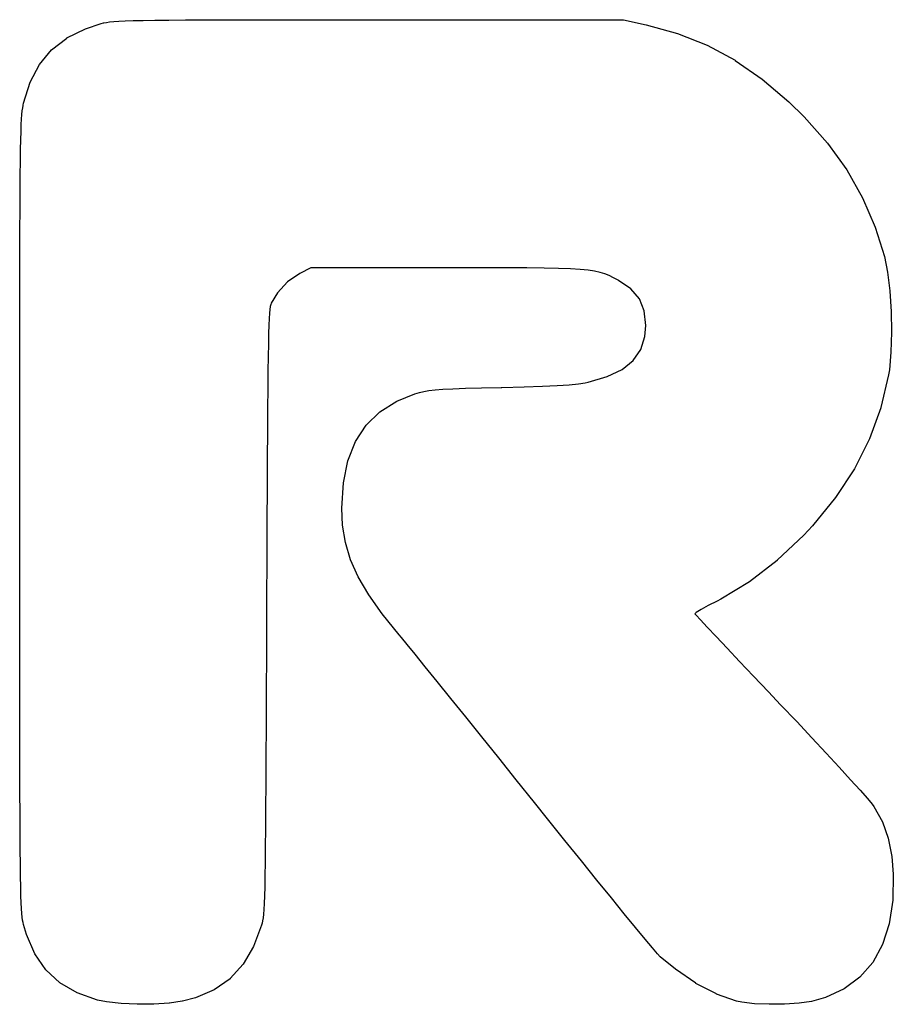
# Model space of a CAD drawing. Extents: x 57 to 265, y -121 to -64.
# Tile 3 of 7: x 112 to 126, y -111 to -96. Entities that reach past the tile are written whole.
import ezdxf

# ---------------------------------------------------------------- set-up
doc = ezdxf.new("R2010")
doc.units = 0
doc.header["$MEASUREMENT"] = 0
doc.layers.add('BLACK', color=7, linetype='CONTINUOUS')

msp = doc.modelspace()

# ---------------------------------------------------------------- linework, layer by layer
at = {"layer": 'Black'}
for p, q in [((113.072, -95.7512), (113.318, -95.67)), ((113.318, -95.67), (113.319, -95.67)), ((113.319, -95.6699), (113.355, -95.6607)), ((113.319, -95.67), (113.319, -95.6699)), ((113.355, -95.6607), (113.356, -95.6607)), ((113.356, -95.6606), (113.398, -95.6523)), ((113.356, -95.6607), (113.356, -95.6606)), ((113.398, -95.6523), (113.448, -95.645)), ((113.398, -95.6523), (113.398, -95.6523)), ((113.398, -95.6523), (113.398, -95.6523)), ((113.448, -95.645), (113.449, -95.645)), ((113.449, -95.6449), (113.512, -95.6385)), ((113.449, -95.645), (113.449, -95.6449)), ((113.512, -95.6385), (113.592, -95.6328)), ((113.512, -95.6385), (113.512, -95.6385)), ((113.512, -95.6385), (113.512, -95.6385)), ((113.592, -95.6328), (113.693, -95.628)), ((113.592, -95.6328), (113.592, -95.6328)), ((113.592, -95.6328), (113.592, -95.6328)), ((113.693, -95.628), (113.817, -95.6238)), ((113.693, -95.628), (113.693, -95.628)), ((113.693, -95.628), (113.693, -95.628)), ((113.817, -95.6238), (113.97, -95.6203)), ((113.817, -95.6238), (113.817, -95.6238)), ((113.817, -95.6238), (113.817, -95.6238)), ((113.97, -95.6203), (114.154, -95.6174)), ((113.97, -95.6203), (113.97, -95.6203)), ((113.97, -95.6203), (113.97, -95.6203)), ((114.154, -95.6174), (114.374, -95.615)), ((114.154, -95.6174), (114.154, -95.6174)), ((114.154, -95.6174), (114.154, -95.6174)), ((114.374, -95.615), (114.633, -95.6131)), ((114.374, -95.615), (114.374, -95.615)), ((114.374, -95.615), (114.374, -95.615)), ((114.633, -95.6131), (114.936, -95.6117)), ((114.633, -95.6131), (114.633, -95.6131)), ((114.633, -95.6131), (114.633, -95.6131)), ((114.936, -95.6117), (115.285, -95.6106)), ((114.936, -95.6117), (114.936, -95.6117)), ((114.936, -95.6117), (114.936, -95.6117)), ((115.285, -95.6106), (115.685, -95.6099)), ((115.285, -95.6106), (115.285, -95.6106)), ((115.285, -95.6106), (115.285, -95.6106)), ((115.685, -95.6099), (116.14, -95.6094)), ((115.685, -95.6099), (115.685, -95.6099)), ((116.14, -95.6094), (116.654, -95.6092)), ((116.14, -95.6094), (116.14, -95.6094)), ((116.654, -95.6092), (117.229, -95.6091)), ((116.654, -95.6092), (116.654, -95.6092)), ((117.229, -95.6091), (117.503, -95.6091)), ((117.503, -95.6091), (121.465, -95.6091)), ((121.465, -95.6091), (121.465, -95.6092)), ((121.465, -95.6092), (121.466, -95.6092)), ((121.466, -95.6092), (121.822, -95.6877)), ((121.822, -95.6877), (121.822, -95.6878)), ((121.822, -95.6878), (121.822, -95.6878)), ((121.822, -95.6878), (122.312, -95.8227)), ((112.782, -95.8948), (113.072, -95.7515)), ((113.072, -95.7514), (113.072, -95.7512)), ((113.072, -95.7515), (113.072, -95.7514)), ((122.312, -95.8227), (122.312, -95.8229)), ((122.312, -95.8229), (122.312, -95.8229)), ((122.312, -95.8229), (122.772, -96.0065)), ((112.543, -96.0787), (112.781, -95.8953)), ((112.781, -95.8951), (112.782, -95.8948)), ((112.781, -95.8953), (112.781, -95.8951)), ((122.772, -96.0065), (122.773, -96.0067)), ((122.773, -96.0067), (122.773, -96.0067)), ((122.773, -96.0067), (123.21, -96.2431)), ((112.353, -96.3066), (112.542, -96.0794)), ((112.542, -96.0794), (112.543, -96.0791)), ((112.543, -96.0791), (112.543, -96.0787)), ((112.209, -96.5824), (112.353, -96.3075)), ((112.353, -96.3071), (112.353, -96.3066)), ((112.353, -96.3075), (112.353, -96.3071)), ((123.21, -96.2431), (123.21, -96.2433)), ((123.21, -96.2433), (123.211, -96.2434)), ((123.211, -96.2434), (123.632, -96.5367)), ((112.106, -96.9094), (112.209, -96.5832)), ((112.209, -96.5828), (112.209, -96.5824)), ((112.209, -96.5832), (112.209, -96.5828)), ((123.632, -96.5367), (123.632, -96.5369)), ((123.632, -96.5369), (123.633, -96.537)), ((123.633, -96.537), (124.046, -96.8915)), ((112.092, -96.985), (112.099, -96.9458)), ((112.099, -96.9456), (112.106, -96.9108)), ((112.099, -96.9457), (112.099, -96.9456)), ((112.099, -96.9458), (112.099, -96.9457)), ((112.106, -96.9096), (112.106, -96.9094)), ((112.106, -96.9097), (112.106, -96.9096)), ((112.106, -96.9107), (112.106, -96.9097)), ((112.106, -96.9108), (112.106, -96.9107)), ((112.106, -96.9107), (112.106, -96.9107)), ((124.046, -96.8915), (124.046, -96.8916)), ((124.046, -96.8916), (124.046, -96.8917)), ((124.046, -96.8917), (124.285, -97.127)), ((112.075, -97.1596), (112.08, -97.0891)), ((112.08, -97.089), (112.085, -97.032)), ((112.08, -97.0891), (112.08, -97.089)), ((112.08, -97.0891), (112.08, -97.0891)), ((112.085, -97.0318), (112.092, -96.9852)), ((112.085, -97.0319), (112.085, -97.0318)), ((112.085, -97.032), (112.085, -97.0319)), ((112.092, -96.9851), (112.092, -96.985)), ((112.092, -96.9852), (112.092, -96.9851)), ((112.066, -97.353), (112.07, -97.2467)), ((112.07, -97.2466), (112.075, -97.1597)), ((112.07, -97.2467), (112.07, -97.2466)), ((112.07, -97.2466), (112.07, -97.2466)), ((112.075, -97.1597), (112.075, -97.1596)), ((112.075, -97.1597), (112.075, -97.1597)), ((124.285, -97.127), (124.285, -97.1271)), ((124.285, -97.1271), (124.285, -97.1272)), ((124.285, -97.1272), (124.649, -97.5372)), ((112.062, -97.4819), (112.066, -97.3531)), ((112.066, -97.3531), (112.066, -97.353)), ((112.066, -97.3531), (112.066, -97.3531)), ((112.059, -97.6363), (112.062, -97.482)), ((112.062, -97.482), (112.062, -97.4819)), ((112.062, -97.4819), (112.062, -97.4819)), ((124.649, -97.5372), (124.65, -97.5374)), ((124.65, -97.5374), (124.65, -97.5376)), ((124.65, -97.5376), (124.952, -97.9539)), ((112.056, -97.8192), (112.059, -97.6363)), ((112.059, -97.6363), (112.059, -97.6363)), ((112.059, -97.6363), (112.059, -97.6363)), ((112.054, -98.0336), (112.056, -97.8192)), ((112.056, -97.8192), (112.056, -97.8192)), ((112.056, -97.8192), (112.056, -97.8192)), ((112.052, -98.2825), (112.054, -98.0336)), ((112.054, -98.0336), (112.054, -98.0336)), ((112.054, -98.0336), (112.054, -98.0336)), ((124.952, -97.9539), (124.952, -97.9541)), ((124.952, -97.9541), (124.953, -97.9543)), ((124.953, -97.9543), (125.199, -98.3869)), ((112.05, -98.569), (112.052, -98.2825)), ((112.052, -98.2825), (112.052, -98.2825)), ((112.052, -98.2825), (112.052, -98.2825)), ((125.199, -98.3869), (125.199, -98.3872)), ((125.199, -98.3872), (125.199, -98.3874)), ((125.199, -98.3874), (125.396, -98.8464)), ((112.049, -98.8961), (112.05, -98.569)), ((112.05, -98.569), (112.05, -98.569)), ((112.05, -98.569), (112.05, -98.569)), ((112.048, -99.2668), (112.049, -98.8961)), ((112.049, -98.8961), (112.049, -98.8961)), ((112.049, -98.8961), (112.049, -98.8961)), ((125.396, -98.8464), (125.396, -98.8467)), ((125.396, -98.8467), (125.396, -98.8469)), ((125.396, -98.8469), (125.538, -99.304)), ((112.047, -99.6841), (112.048, -99.2668)), ((112.048, -99.2668), (112.048, -99.2668)), ((112.048, -99.2668), (112.048, -99.2668)), ((125.538, -99.304), (125.538, -99.3043)), ((125.538, -99.3043), (125.538, -99.3045)), ((125.538, -99.3045), (125.588, -99.5504)), ((116.418, -99.5701), (116.226, -99.7025)), ((116.589, -99.4799), (116.418, -99.5701)), ((118.705, -99.4799), (116.589, -99.4799)), ((118.834, -99.4799), (118.705, -99.4799)), ((119.269, -99.48), (118.834, -99.4799)), ((119.642, -99.4807), (119.269, -99.48)), ((119.961, -99.4823), (119.642, -99.4807)), ((120.229, -99.4852), (119.961, -99.4823)), ((119.961, -99.4823), (119.961, -99.4823)), ((120.453, -99.4898), (120.229, -99.4852)), ((120.639, -99.4965), (120.453, -99.4898)), ((120.791, -99.5058), (120.639, -99.4965)), ((120.915, -99.518), (120.791, -99.5058)), ((121.017, -99.5334), (120.915, -99.518)), ((121.103, -99.5525), (121.017, -99.5334)), ((121.176, -99.5757), (121.103, -99.5525)), ((125.588, -99.5504), (125.588, -99.5506)), ((125.588, -99.5506), (125.588, -99.5508)), ((125.588, -99.5508), (125.624, -99.843)), ((112.046, -100.151), (112.047, -99.6841)), ((112.047, -99.6841), (112.047, -99.6841)), ((112.047, -99.6841), (112.047, -99.6841)), ((116.226, -99.7025), (116.066, -99.8735)), ((121.244, -99.6034), (121.176, -99.5757)), ((121.312, -99.636), (121.244, -99.6034)), ((121.386, -99.674), (121.312, -99.636)), ((121.392, -99.6776), (121.386, -99.674)), ((121.386, -99.674), (121.386, -99.674)), ((121.584, -99.8075), (121.392, -99.6776)), ((116.066, -99.8735), (115.97, -100.033)), ((121.716, -99.9634), (121.584, -99.8075)), ((125.624, -99.843), (125.624, -99.8431)), ((125.624, -99.8431), (125.624, -99.8432)), ((125.624, -99.8432), (125.646, -100.162)), ((121.791, -100.153), (121.716, -99.9634)), ((112.046, -100.671), (112.046, -100.151)), ((112.046, -100.151), (112.046, -100.151)), ((112.046, -100.151), (112.046, -100.151)), ((115.95, -100.13), (115.944, -100.191)), ((115.956, -100.085), (115.95, -100.13)), ((115.963, -100.054), (115.956, -100.085)), ((115.97, -100.033), (115.963, -100.054)), ((121.815, -100.382), (121.791, -100.153)), ((125.646, -100.162), (125.646, -100.162)), ((125.646, -100.162), (125.646, -100.162)), ((125.646, -100.162), (125.652, -100.486)), ((115.939, -100.272), (115.934, -100.376)), ((115.944, -100.191), (115.939, -100.272)), ((115.934, -100.376), (115.93, -100.507)), ((121.801, -100.553), (121.815, -100.382)), ((125.652, -100.486), (125.642, -100.797)), ((125.652, -100.486), (125.652, -100.486)), ((125.652, -100.486), (125.652, -100.486)), ((115.93, -100.507), (115.926, -100.668)), ((115.93, -100.507), (115.93, -100.507)), ((121.737, -100.756), (121.801, -100.553)), ((112.045, -101.246), (112.046, -100.671)), ((112.046, -100.671), (112.046, -100.671)), ((115.926, -100.668), (115.922, -100.863)), ((115.926, -100.668), (115.926, -100.668)), ((121.619, -100.926), (121.737, -100.756)), ((125.642, -100.797), (125.616, -101.073)), ((125.642, -100.797), (125.642, -100.797)), ((125.642, -100.797), (125.642, -100.797)), ((115.922, -100.863), (115.919, -101.094)), ((115.922, -100.863), (115.922, -100.863)), ((121.445, -101.067), (121.619, -100.926)), ((115.919, -101.094), (115.916, -101.365)), ((121.212, -101.18), (121.445, -101.067)), ((125.616, -101.073), (125.604, -101.152)), ((125.616, -101.073), (125.616, -101.073)), ((125.616, -101.073), (125.616, -101.073)), ((112.045, -101.88), (112.045, -101.246)), ((112.045, -101.246), (112.045, -101.246)), ((120.918, -101.268), (121.212, -101.18)), ((125.604, -101.152), (125.485, -101.663)), ((125.604, -101.152), (125.604, -101.152)), ((125.604, -101.152), (125.604, -101.152)), ((115.916, -101.365), (115.913, -101.679)), ((118.282, -101.429), (118.353, -101.411)), ((118.353, -101.411), (118.432, -101.397)), ((118.353, -101.411), (118.353, -101.411)), ((118.353, -101.411), (118.353, -101.411)), ((118.432, -101.397), (118.528, -101.386)), ((118.432, -101.397), (118.432, -101.397)), ((118.432, -101.397), (118.432, -101.397)), ((118.528, -101.386), (118.528, -101.386)), ((118.528, -101.386), (118.529, -101.386)), ((118.529, -101.386), (118.65, -101.377)), ((118.65, -101.377), (118.806, -101.369)), ((118.65, -101.377), (118.65, -101.377)), ((118.65, -101.377), (118.65, -101.377)), ((118.806, -101.369), (119.004, -101.362)), ((118.806, -101.369), (118.806, -101.369)), ((118.806, -101.369), (118.806, -101.369)), ((119.004, -101.362), (119.253, -101.355)), ((119.004, -101.362), (119.004, -101.362)), ((119.004, -101.362), (119.004, -101.362)), ((119.253, -101.355), (119.561, -101.348)), ((119.253, -101.355), (119.253, -101.355)), ((119.253, -101.355), (119.253, -101.355)), ((119.561, -101.348), (119.568, -101.347)), ((119.561, -101.348), (119.561, -101.348)), ((119.568, -101.347), (119.916, -101.339)), ((119.568, -101.347), (119.568, -101.347)), ((119.916, -101.339), (120.203, -101.329)), ((120.203, -101.329), (120.435, -101.319)), ((120.435, -101.319), (120.62, -101.307)), ((120.62, -101.307), (120.763, -101.293)), ((120.763, -101.293), (120.871, -101.277)), ((120.871, -101.277), (120.918, -101.268)), ((117.666, -101.729), (117.932, -101.563)), ((117.932, -101.563), (118.212, -101.45)), ((117.932, -101.563), (117.932, -101.563)), ((117.932, -101.563), (117.932, -101.563)), ((118.212, -101.45), (118.282, -101.429)), ((118.212, -101.45), (118.212, -101.45)), ((118.212, -101.45), (118.212, -101.45)), ((118.282, -101.429), (118.282, -101.429)), ((118.282, -101.429), (118.282, -101.429)), ((115.913, -101.679), (115.911, -102.04)), ((125.485, -101.664), (125.309, -102.15)), ((125.485, -101.663), (125.485, -101.664)), ((125.485, -101.664), (125.485, -101.664)), ((117.451, -101.938), (117.666, -101.73)), ((117.666, -101.73), (117.666, -101.729)), ((117.666, -101.73), (117.666, -101.73)), ((112.045, -102.575), (112.045, -101.88)), ((112.045, -101.88), (112.045, -101.88)), ((117.284, -102.192), (117.45, -101.939)), ((117.45, -101.939), (117.451, -101.938)), ((117.45, -101.939), (117.45, -101.939)), ((115.911, -102.04), (115.908, -102.451)), ((125.309, -102.151), (125.074, -102.617)), ((125.309, -102.15), (125.309, -102.15)), ((125.309, -102.15), (125.309, -102.151)), ((117.166, -102.491), (117.284, -102.193)), ((117.284, -102.193), (117.284, -102.192)), ((117.284, -102.192), (117.284, -102.192)), ((115.908, -102.451), (115.906, -102.916)), ((112.045, -103.336), (112.045, -102.575)), ((112.045, -102.575), (112.045, -102.575)), ((117.096, -102.838), (117.166, -102.492)), ((117.166, -102.492), (117.166, -102.491)), ((117.166, -102.492), (117.166, -102.492)), ((125.074, -102.617), (124.777, -103.068)), ((125.074, -102.617), (125.074, -102.617)), ((125.074, -102.617), (125.074, -102.617)), ((115.906, -102.916), (115.904, -103.438)), ((117.072, -103.233), (117.096, -102.839)), ((117.096, -102.839), (117.096, -102.838)), ((117.096, -102.838), (117.096, -102.838)), ((124.777, -103.068), (124.416, -103.508)), ((124.777, -103.068), (124.777, -103.068)), ((124.777, -103.068), (124.777, -103.068)), ((117.072, -103.234), (117.072, -103.233)), ((117.083, -103.495), (117.072, -103.234)), ((117.072, -103.234), (117.072, -103.234)), ((112.045, -103.853), (112.045, -103.336)), ((115.904, -103.438), (115.901, -104.019)), ((117.083, -103.496), (117.083, -103.495)), ((117.127, -103.77), (117.083, -103.496)), ((117.083, -103.496), (117.083, -103.496)), ((124.416, -103.508), (124.28, -103.654)), ((124.416, -103.508), (124.416, -103.508)), ((124.416, -103.508), (124.416, -103.508)), ((124.28, -103.654), (123.866, -104.046)), ((124.28, -103.654), (124.28, -103.654)), ((124.28, -103.654), (124.28, -103.654)), ((112.045, -104.571), (112.045, -103.853)), ((112.045, -103.853), (112.045, -103.853)), ((117.206, -104.037), (117.127, -103.77)), ((117.127, -103.77), (117.127, -103.77)), ((117.127, -103.77), (117.127, -103.77)), ((115.901, -104.019), (115.899, -104.664)), ((117.207, -104.037), (117.206, -104.037)), ((117.206, -104.037), (117.206, -104.037)), ((117.326, -104.305), (117.207, -104.037)), ((123.866, -104.047), (123.434, -104.38)), ((123.866, -104.046), (123.866, -104.046)), ((123.866, -104.046), (123.866, -104.047)), ((117.326, -104.306), (117.326, -104.305)), ((117.327, -104.306), (117.326, -104.306)), ((117.491, -104.585), (117.327, -104.306)), ((123.433, -104.38), (122.988, -104.65)), ((123.434, -104.38), (123.433, -104.38)), ((123.434, -104.38), (123.434, -104.38)), ((112.045, -105.226), (112.045, -104.571)), ((112.045, -104.571), (112.045, -104.571)), ((117.703, -104.883), (117.491, -104.585)), ((117.491, -104.585), (117.491, -104.585)), ((117.491, -104.585), (117.491, -104.585)), ((115.899, -104.664), (115.898, -104.843)), ((122.791, -104.753), (122.678, -104.816)), ((122.93, -104.681), (122.791, -104.753)), ((122.988, -104.651), (122.93, -104.681)), ((122.93, -104.681), (122.93, -104.681)), ((122.988, -104.65), (122.988, -104.65)), ((122.988, -104.65), (122.988, -104.651)), ((115.898, -104.843), (115.895, -105.503)), ((117.968, -105.21), (117.703, -104.883)), ((117.703, -104.883), (117.703, -104.883)), ((117.703, -104.883), (117.703, -104.883)), ((122.603, -104.861), (122.581, -104.88)), ((122.581, -104.88), (122.602, -104.904)), ((122.602, -104.904), (122.669, -104.976)), ((122.678, -104.816), (122.603, -104.861)), ((122.669, -104.976), (122.774, -105.089)), ((122.774, -105.089), (122.774, -105.089)), ((122.774, -105.089), (122.913, -105.237)), ((112.046, -105.821), (112.045, -105.226)), ((112.045, -105.226), (112.045, -105.226)), ((118.003, -105.252), (117.968, -105.21)), ((117.968, -105.21), (117.968, -105.21)), ((117.968, -105.21), (117.968, -105.21)), ((118.092, -105.36), (118.003, -105.252)), ((122.913, -105.237), (123.083, -105.416)), ((118.217, -105.513), (118.092, -105.36)), ((118.092, -105.36), (118.092, -105.36)), ((115.895, -105.503), (115.893, -106.099)), ((115.895, -105.503), (115.895, -105.503)), ((118.374, -105.707), (118.217, -105.513)), ((123.083, -105.416), (123.278, -105.623)), ((118.56, -105.938), (118.374, -105.707)), ((118.374, -105.707), (118.374, -105.707)), ((123.278, -105.623), (123.278, -105.623)), ((123.278, -105.623), (123.495, -105.852)), ((112.046, -106.359), (112.046, -105.821)), ((112.046, -105.821), (112.046, -105.821)), ((123.495, -105.852), (123.495, -105.852)), ((123.495, -105.852), (123.729, -106.099)), ((118.772, -106.2), (118.56, -105.938)), ((115.893, -106.099), (115.891, -106.634)), ((115.893, -106.099), (115.893, -106.099)), ((123.729, -106.099), (123.729, -106.099)), ((123.729, -106.099), (123.92, -106.299)), ((119.005, -106.489), (118.772, -106.2)), ((123.92, -106.299), (123.92, -106.299)), ((123.92, -106.299), (123.92, -106.299)), ((123.92, -106.299), (124.17, -106.563)), ((112.047, -106.844), (112.046, -106.359)), ((112.046, -106.359), (112.046, -106.359)), ((112.046, -106.359), (112.046, -106.359)), ((115.891, -106.634), (115.888, -107.112)), ((115.891, -106.634), (115.891, -106.634)), ((119.255, -106.801), (119.005, -106.489)), ((119.005, -106.489), (119.005, -106.489)), ((124.17, -106.563), (124.17, -106.563)), ((124.17, -106.563), (124.17, -106.563)), ((124.17, -106.563), (124.408, -106.817)), ((112.047, -107.278), (112.047, -106.844)), ((112.047, -106.844), (112.047, -106.844)), ((112.047, -106.844), (112.047, -106.844)), ((119.52, -107.131), (119.255, -106.801)), ((124.408, -106.817), (124.408, -106.817)), ((124.408, -106.817), (124.408, -106.817)), ((124.408, -106.817), (124.632, -107.056)), ((124.632, -107.056), (124.632, -107.056)), ((124.632, -107.056), (124.632, -107.056)), ((124.632, -107.056), (124.834, -107.275)), ((115.888, -107.112), (115.886, -107.536)), ((115.888, -107.112), (115.888, -107.112)), ((115.888, -107.112), (115.888, -107.112)), ((119.795, -107.474), (119.52, -107.131)), ((119.52, -107.131), (119.52, -107.131)), ((112.049, -107.664), (112.047, -107.278)), ((112.047, -107.278), (112.047, -107.278)), ((112.047, -107.278), (112.047, -107.278)), ((124.834, -107.275), (124.834, -107.275)), ((124.834, -107.275), (124.834, -107.275)), ((124.834, -107.275), (125.012, -107.47)), ((115.886, -107.536), (115.883, -107.909)), ((115.886, -107.536), (115.886, -107.536)), ((115.886, -107.536), (115.886, -107.536)), ((120.077, -107.826), (119.795, -107.474)), ((125.012, -107.47), (125.012, -107.47)), ((125.012, -107.47), (125.012, -107.47)), ((125.012, -107.47), (125.16, -107.634)), ((112.05, -108.005), (112.049, -107.664)), ((112.049, -107.664), (112.049, -107.664)), ((112.049, -107.664), (112.049, -107.664)), ((125.16, -107.634), (125.16, -107.634)), ((125.16, -107.634), (125.16, -107.634)), ((125.16, -107.634), (125.274, -107.764)), ((120.281, -108.08), (120.077, -107.826)), ((120.077, -107.826), (120.077, -107.826)), ((125.274, -107.764), (125.274, -107.764)), ((125.274, -107.764), (125.274, -107.764)), ((125.274, -107.764), (125.348, -107.853)), ((125.348, -107.853), (125.348, -107.853)), ((125.348, -107.853), (125.348, -107.853)), ((125.348, -107.853), (125.374, -107.887)), ((112.052, -108.305), (112.05, -108.005)), ((112.05, -108.005), (112.05, -108.005)), ((112.05, -108.005), (112.05, -108.005)), ((115.883, -107.909), (115.881, -108.236)), ((115.883, -107.909), (115.883, -107.909)), ((115.883, -107.909), (115.883, -107.909)), ((125.374, -107.887), (125.374, -107.888)), ((125.374, -107.888), (125.375, -107.888)), ((125.375, -107.888), (125.508, -108.128)), ((120.551, -108.417), (120.281, -108.08)), ((120.281, -108.08), (120.281, -108.08)), ((120.281, -108.08), (120.281, -108.08)), ((125.508, -108.128), (125.508, -108.129)), ((125.508, -108.129), (125.508, -108.129)), ((125.508, -108.129), (125.6, -108.382)), ((112.053, -108.565), (112.052, -108.305)), ((112.052, -108.305), (112.052, -108.305)), ((112.052, -108.305), (112.052, -108.305)), ((115.881, -108.236), (115.878, -108.519)), ((115.881, -108.236), (115.881, -108.236)), ((115.881, -108.236), (115.881, -108.236)), ((120.81, -108.738), (120.551, -108.417)), ((120.551, -108.417), (120.551, -108.417)), ((120.551, -108.417), (120.551, -108.417)), ((125.6, -108.382), (125.6, -108.383)), ((125.6, -108.383), (125.6, -108.383)), ((125.6, -108.383), (125.656, -108.667)), ((112.056, -108.79), (112.053, -108.565)), ((112.053, -108.565), (112.053, -108.565)), ((112.053, -108.565), (112.053, -108.565)), ((115.878, -108.519), (115.875, -108.761)), ((115.878, -108.519), (115.878, -108.519)), ((115.878, -108.519), (115.878, -108.519)), ((112.058, -108.982), (112.056, -108.79)), ((112.056, -108.79), (112.056, -108.79)), ((112.056, -108.79), (112.056, -108.79)), ((115.875, -108.761), (115.872, -108.968)), ((115.875, -108.761), (115.875, -108.761)), ((115.875, -108.761), (115.875, -108.761)), ((121.053, -109.039), (120.81, -108.738)), ((120.81, -108.738), (120.81, -108.738)), ((120.81, -108.738), (120.81, -108.738)), ((125.656, -108.667), (125.656, -108.667)), ((125.656, -108.667), (125.656, -108.667)), ((125.656, -108.667), (125.678, -108.942)), ((125.678, -108.943), (125.672, -109.351)), ((125.678, -108.942), (125.678, -108.942)), ((125.678, -108.942), (125.678, -108.943)), ((112.062, -109.144), (112.058, -108.982)), ((112.058, -108.982), (112.058, -108.982)), ((112.058, -108.982), (112.058, -108.982)), ((115.872, -108.968), (115.868, -109.14)), ((115.872, -108.968), (115.872, -108.968)), ((115.872, -108.968), (115.872, -108.968)), ((121.278, -109.315), (121.053, -109.039)), ((121.053, -109.039), (121.053, -109.039)), ((121.053, -109.039), (121.053, -109.039)), ((112.062, -109.145), (112.062, -109.144)), ((112.065, -109.28), (112.062, -109.145)), ((112.062, -109.145), (112.062, -109.145)), ((115.868, -109.14), (115.864, -109.283)), ((115.868, -109.14), (115.868, -109.14)), ((115.868, -109.14), (115.868, -109.14)), ((112.069, -109.392), (112.065, -109.28)), ((112.065, -109.28), (112.065, -109.28)), ((112.065, -109.28), (112.065, -109.28)), ((112.073, -109.482), (112.069, -109.392)), ((112.069, -109.392), (112.069, -109.392)), ((112.069, -109.392), (112.069, -109.392)), ((115.859, -109.4), (115.854, -109.494)), ((115.864, -109.284), (115.859, -109.4)), ((115.859, -109.4), (115.859, -109.4)), ((115.859, -109.4), (115.859, -109.4)), ((115.864, -109.283), (115.864, -109.283)), ((115.864, -109.283), (115.864, -109.284)), ((121.48, -109.563), (121.278, -109.315)), ((121.278, -109.315), (121.278, -109.315)), ((121.278, -109.315), (121.278, -109.315)), ((125.671, -109.352), (125.615, -109.718)), ((125.672, -109.351), (125.671, -109.351)), ((125.671, -109.351), (125.671, -109.352)), ((112.073, -109.483), (112.073, -109.482)), ((112.073, -109.482), (112.073, -109.482)), ((112.078, -109.555), (112.073, -109.483)), ((112.078, -109.556), (112.078, -109.555)), ((112.078, -109.555), (112.078, -109.555)), ((112.084, -109.614), (112.078, -109.556)), ((115.854, -109.494), (115.848, -109.569)), ((115.854, -109.494), (115.854, -109.494)), ((115.854, -109.494), (115.854, -109.494)), ((112.09, -109.66), (112.084, -109.614)), ((112.084, -109.614), (112.084, -109.614)), ((112.084, -109.614), (112.084, -109.614)), ((112.097, -109.697), (112.09, -109.66)), ((112.09, -109.66), (112.09, -109.66)), ((112.09, -109.66), (112.09, -109.66)), ((112.097, -109.698), (112.097, -109.697)), ((112.104, -109.729), (112.097, -109.698)), ((112.097, -109.698), (112.097, -109.698)), ((115.827, -109.711), (115.82, -109.738)), ((115.835, -109.674), (115.827, -109.711)), ((115.827, -109.711), (115.827, -109.711)), ((115.827, -109.711), (115.827, -109.711)), ((115.842, -109.628), (115.835, -109.674)), ((115.835, -109.674), (115.835, -109.674)), ((115.835, -109.674), (115.835, -109.674)), ((115.848, -109.569), (115.842, -109.627)), ((115.842, -109.627), (115.842, -109.628)), ((115.842, -109.628), (115.842, -109.628)), ((115.848, -109.569), (115.848, -109.569)), ((115.848, -109.569), (115.848, -109.569)), ((121.656, -109.778), (121.48, -109.563)), ((121.48, -109.563), (121.48, -109.563)), ((121.48, -109.563), (121.48, -109.563)), ((112.149, -109.883), (112.104, -109.729)), ((112.104, -109.729), (112.104, -109.729)), ((112.104, -109.729), (112.104, -109.729)), ((115.82, -109.738), (115.695, -110.071)), ((115.82, -109.738), (115.82, -109.738)), ((115.82, -109.738), (115.82, -109.738)), ((121.804, -109.957), (121.656, -109.778)), ((121.656, -109.778), (121.656, -109.778)), ((121.656, -109.778), (121.656, -109.778)), ((125.615, -109.719), (125.51, -110.041)), ((125.615, -109.718), (125.615, -109.718)), ((125.615, -109.718), (125.615, -109.719)), ((112.149, -109.884), (112.149, -109.883)), ((112.149, -109.883), (112.149, -109.883)), ((112.279, -110.186), (112.149, -109.884)), ((121.92, -110.095), (121.804, -109.957)), ((121.804, -109.957), (121.804, -109.957)), ((121.804, -109.957), (121.804, -109.957)), ((115.695, -110.072), (115.532, -110.349)), ((115.695, -110.071), (115.695, -110.071)), ((115.695, -110.071), (115.695, -110.072)), ((122, -110.189), (121.92, -110.095)), ((121.92, -110.095), (121.92, -110.095)), ((121.92, -110.095), (121.92, -110.095)), ((125.509, -110.042), (125.357, -110.32)), ((125.51, -110.042), (125.509, -110.042)), ((125.51, -110.041), (125.51, -110.042)), ((112.279, -110.187), (112.279, -110.186)), ((112.28, -110.187), (112.279, -110.187)), ((112.453, -110.438), (112.28, -110.187)), ((122.041, -110.233), (122, -110.189)), ((122, -110.189), (122, -110.189)), ((122, -110.189), (122, -110.189)), ((122.042, -110.233), (122.041, -110.233)), ((122.042, -110.234), (122.042, -110.233)), ((122.277, -110.428), (122.042, -110.234)), ((125.356, -110.32), (125.157, -110.551)), ((125.357, -110.32), (125.356, -110.32)), ((125.356, -110.32), (125.356, -110.32)), ((112.453, -110.439), (112.453, -110.438)), ((112.454, -110.439), (112.453, -110.439)), ((112.672, -110.641), (112.454, -110.439)), ((115.531, -110.35), (115.327, -110.574)), ((115.532, -110.349), (115.531, -110.349)), ((115.531, -110.349), (115.531, -110.35)), ((122.277, -110.429), (122.277, -110.428)), ((122.598, -110.647), (122.277, -110.429)), ((122.277, -110.429), (122.277, -110.429)), ((115.327, -110.575), (115.08, -110.748)), ((115.327, -110.574), (115.327, -110.574)), ((115.327, -110.574), (115.327, -110.575)), ((125.156, -110.552), (124.911, -110.734)), ((125.157, -110.552), (125.156, -110.552)), ((125.157, -110.551), (125.157, -110.552)), ((112.673, -110.641), (112.672, -110.641)), ((112.673, -110.642), (112.673, -110.641)), ((112.94, -110.797), (112.673, -110.642)), ((115.079, -110.749), (114.788, -110.874)), ((115.08, -110.749), (115.079, -110.749)), ((115.08, -110.748), (115.08, -110.749)), ((122.598, -110.648), (122.598, -110.647)), ((122.598, -110.647), (122.598, -110.647)), ((122.919, -110.814), (122.598, -110.648)), ((124.91, -110.735), (124.621, -110.868)), ((124.911, -110.735), (124.91, -110.735)), ((124.911, -110.734), (124.911, -110.735)), ((112.941, -110.798), (112.94, -110.797)), ((112.94, -110.797), (112.94, -110.797)), ((113.257, -110.909), (112.941, -110.798)), ((113.258, -110.909), (113.257, -110.909)), ((113.257, -110.909), (113.257, -110.909)), ((113.399, -110.937), (113.258, -110.909)), ((113.4, -110.938), (113.399, -110.937)), ((113.399, -110.937), (113.399, -110.937)), ((113.626, -110.963), (113.4, -110.938)), ((114.583, -110.928), (114.381, -110.958)), ((114.584, -110.928), (114.583, -110.928)), ((114.787, -110.874), (114.584, -110.928)), ((114.584, -110.928), (114.584, -110.928)), ((114.788, -110.874), (114.787, -110.874)), ((114.788, -110.874), (114.788, -110.874)), ((122.919, -110.815), (122.919, -110.814)), ((123.229, -110.924), (122.919, -110.815)), ((122.919, -110.815), (122.919, -110.815)), ((123.23, -110.924), (123.229, -110.924)), ((123.315, -110.941), (123.23, -110.924)), ((123.23, -110.924), (123.23, -110.924)), ((123.315, -110.942), (123.315, -110.941)), ((123.315, -110.941), (123.315, -110.941)), ((124.399, -110.929), (124.208, -110.957)), ((124.4, -110.929), (124.399, -110.929)), ((124.62, -110.868), (124.4, -110.929)), ((124.4, -110.929), (124.4, -110.929)), ((124.621, -110.868), (124.62, -110.868)), ((124.621, -110.868), (124.621, -110.868)), ((113.879, -110.975), (113.626, -110.963)), ((113.626, -110.963), (113.626, -110.963)), ((113.626, -110.963), (113.626, -110.963)), ((113.88, -110.975), (113.879, -110.975)), ((114.138, -110.973), (113.88, -110.975)), ((113.88, -110.975), (113.88, -110.975)), ((114.139, -110.973), (114.138, -110.973)), ((114.138, -110.973), (114.138, -110.973)), ((114.38, -110.958), (114.139, -110.973)), ((114.381, -110.958), (114.38, -110.958)), ((114.381, -110.958), (114.381, -110.958)), ((123.512, -110.965), (123.315, -110.942)), ((123.513, -110.965), (123.512, -110.965)), ((123.512, -110.965), (123.512, -110.965)), ((123.742, -110.975), (123.513, -110.965)), ((123.981, -110.973), (123.742, -110.975)), ((123.742, -110.975), (123.742, -110.975)), ((123.742, -110.975), (123.742, -110.975)), ((124.208, -110.957), (123.981, -110.973)), ((123.981, -110.973), (123.981, -110.973)), ((123.981, -110.973), (123.981, -110.973)), ((124.208, -110.957), (124.208, -110.957)), ((124.208, -110.957), (124.208, -110.957))]:
    msp.add_line(p, q, dxfattribs=at)

doc.saveas('drawing.dxf')
